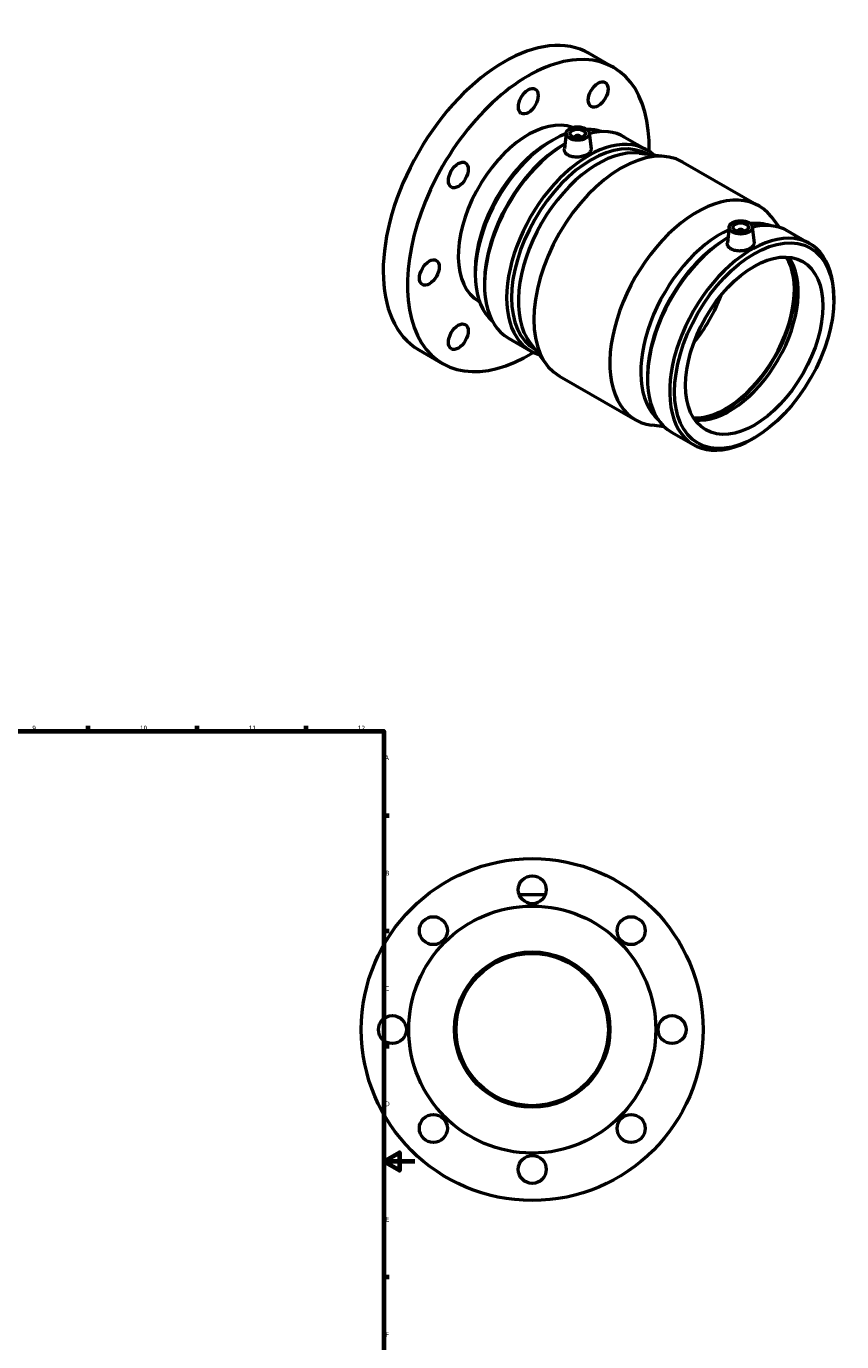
# Model space of a CAD drawing. Header units: millimetres. Extents: x -119 to 1116, y -665 to 1028.
# Tile 7 of 7: x 591 to 1116, y 181 to 1028. Entities that reach past the tile are written whole.
import ezdxf

# ---------------------------------------------------------------- set-up
doc = ezdxf.new("R2010")
doc.units = ezdxf.units.MM
doc.layers.add('Border (ANSI)', color=7, linetype='Continuous', lineweight=70)
doc.layers.add('Visible (ANSI)', color=7, linetype='Continuous', lineweight=50)
doc.styles.add('Note Text (ANSI)', font='tahoma.ttf')

# ---------------------------------------------------------------- blocks, each defined once
blk = doc.blocks.new('Borders Default Border')
at = {"layer": 'Border (ANSI)'}
for p, q in [((630.75, 574), (630.75, 577.45)), ((700.83, 574), (700.83, 577.45)), ((770.92, 574), (770.92, 577.45)), ((821, 519.75), (824.45, 519.75)), ((821, 445.5), (824.45, 445.5)), ((821, 371.25), (824.45, 371.25)), ((821, 222.75), (824.45, 222.75))]:
    blk.add_line(p, q, dxfattribs=at)
at = {"layer": 'Border (ANSI)', "flags": 128}
for points in [[(20, 20), (20, 574), (821, 574), (821, 20), (20, 20)], [(841, 297), (821, 297), (831, 302.77), (831, 291.23), (821, 297)]]:
    blk.add_lwpolyline(points, dxfattribs=at)
at = {"layer": 'Border (ANSI)', "attachment_point": 7, "style": 'Note Text (ANSI)'}
for s, insert, char_height in [('9', (594.7, 574.34), 3.05), ('10', (663.96, 574.34), 3.048), ('11', (734.04, 574.4), 3.048), ('12', (804.13, 574.4), 3.048), ('A', (821.63, 555.35), 3.05), ('B', (821.99, 481.1), 3.05), ('C', (821.8, 406.8), 3.05), ('D', (821.81, 332.6), 3.05), ('E', (822.05, 258.35), 3.05), ('F', (822.14, 184.1), 3.05)]:
    blk.add_mtext(s, dxfattribs=dict(at, insert=insert, char_height=char_height))

msp = doc.modelspace()

# ---------------------------------------------------------------- linework, layer by layer
at = {"layer": 'Visible (ANSI)'}
for p, q in [((953.2273, 1010.0522), (968.7837, 1001.0939)), ((938.2183, 958.8421), (937.1279, 948.6722)), ((953.1898, 958.8421), (954.2855, 948.6223)), ((927.3996, 953.0226), (929.6395, 954.3225)), ((936.7907, 951.6159), (937.4868, 952.0198)), ((943.704, 956.1233), (943.704, 955.937)), ((947.704, 956.1233), (947.704, 955.937)), ((975.8669, 956.3149), (990.1265, 948.1033)), ((985.3777, 945.8967), (1002.862, 943.6919)), ((990.593, 945.2476), (990.6121, 945.2366)), ((1013.3608, 940.2279), (1062.2926, 912.05)), ((1043.1176, 898.4346), (1042.0272, 888.2647)), ((1058.0891, 898.4346), (1059.1848, 888.2148)), ((1075.5387, 898.1741), (1070.5583, 904.7081)), ((1041.69, 891.2084), (1042.3861, 891.6124)), ((1048.6033, 895.5295), (1048.6033, 895.7158)), ((1052.6033, 895.5295), (1052.6033, 895.7158)), ((1080.7662, 895.9074), (1095.0258, 887.6958)), ((879.8017, 870.3675), (879.8017, 867.7777)), ((885.7321, 862.9512), (885.7321, 861.1254)), ((882.112, 850.5861), (882.6044, 850.3026)), ((1110.5752, 851.54), (1110.5752, 853.3658)), ((901.2815, 826.7953), (915.5412, 818.5838)), ((915.0661, 823.7986), (925.749, 809.783)), ((843.4402, 819.4039), (858.9966, 810.4456)), ((918.2452, 819.6137), (918.2643, 819.6027)), ((934.0147, 802.4412), (982.9465, 774.2632)), ((990.6314, 802.5437), (990.6314, 800.7179)), ((1001.5965, 769.7714), (993.4454, 770.7993)), ((1006.1808, 766.3879), (1020.4405, 758.1763)), ((1059.5166, 762.8753), (1057.9375, 761.9589)), ((908.9637, 468.9274), (908.8117, 467.1896)), ((908.9637, 468.9274), (923.9637, 468.9274)), ((923.9637, 468.9274), (924.1158, 467.1896))]:
    msp.add_line(p, q, dxfattribs=at)
for centre, radius in [((916.4637, 381.9274), 110), ((916.4637, 471.9274), 9), ((916.4637, 381.9274), 79.5), ((852.8241, 445.567), 9), ((980.1034, 445.567), 9), ((916.4637, 381.9274), 50), ((916.4637, 381.9274), 49), ((826.4637, 381.9274), 9), ((1006.4637, 381.9274), 9), ((852.8241, 318.2878), 9), ((980.1034, 318.2878), 9), ((916.4637, 291.9274), 9)]:
    msp.add_circle(centre, radius, dxfattribs=at)
for centre, major_axis, ratio, start_param, end_param in [((898.3338, 914.7281), (54.8935, 95.3242), 0.57809312, 0, 3.14159265), ((913.8901, 905.7697), (54.8935, 95.3242), 0.57809312, 5.45851895, 10.24944431), ((913.8901, 905.7697), (31.7781, 55.1836), 0.57809312, 0.09648524, 3.14159265), ((929.833, 896.5888), (-35.309, -61.3151), 0.57809312, 3.75756204, 6.17204964), ((954.4191, 882.4306), (36.1739, 62.817), 0.57809312, 0, 3.14159265), ((945.704, 956.1233), (-2, 0), 0.5758617, 2.97290348, 6.45187448), ((929.833, 896.5888), (35.309, 61.3151), 0.57809312, 0.11113567, 0.33224652), ((938.5742, 891.5551), (37.2927, 64.7598), 0.57809312, 0, 0.5028947), ((927.5844, 897.8837), (-33.7221, -58.5594), 0.57809312, 3.92892453, 5.49585344), ((938.5742, 891.5551), (-37.2927, -64.7598), 0.57809312, 3.94565499, 6.28318531), ((936.9889, 892.468), (-36.1739, -62.817), 0.57809312, 3.92892453, 5.49585344), ((952.8339, 883.3435), (37.2927, 64.7598), 0.57809312, 6.15176453, 9.55619874), ((958.7767, 879.9213), (36.1739, 62.817), 0.57809312, 0.23781274, 2.90377991), ((973.6878, 871.3346), (39.6731, 68.8934), 0.57809312, 0, 3.14159265), ((1022.6196, 843.1566), (39.6731, 68.8934), 0.57809312, 6.04537256, 9.6625907), ((1037.5307, 834.5699), (36.1739, 62.817), 0.57809312, 0.11030824, 0.39761879), ((1043.4735, 831.1476), (37.2927, 64.7598), 0.57809312, 0, 0.5028947), ((1037.5307, 834.5699), (-36.1739, -62.817), 0.57809312, 3.8196848, 6.17287707), ((1043.4735, 831.1476), (-37.2927, -64.7598), 0.57809312, 3.94565499, 6.28318531), ((1041.8882, 832.0605), (-36.1739, -62.817), 0.57809312, 3.92892453, 5.49585344), ((1057.7331, 822.9361), (37.2927, 64.7598), 0.57809312, 5.49585344, 10.21210983), ((1050.6033, 895.7158), (-2, 0), 0.5758617, 2.97290348, 6.45187448), ((1040.9803, 832.5834), (-31.1895, -54.1615), 0.57809312, 0.29720012, 2.84439253), ((1040.9803, 832.5834), (-31.5635, -54.8109), 0.57809312, 0.31490573, 2.82668692), ((1043.4735, 831.1476), (-31.1895, -54.1615), 0.57809312, 0.25581079, 2.88578186), ((999.2143, 856.6348), (31.1895, 54.1615), 0.57809312, 4.42792073, 4.99685723)]:
    msp.add_ellipse(centre, major_axis=major_axis, ratio=ratio, start_param=start_param, end_param=end_param, dxfattribs=at)
for centre, major_axis, ratio in [((958.8901, 983.7119), (-4.4913, -7.7993), 0.57809312), ((913.8901, 979.349), (-4.4913, -7.7993), 0.57809312), ((945.704, 958.5759), (-7.5, 0), 0.5758617), ((945.704, 958.5759), (-5, 0), 0.5758617), ((868.8901, 931.8843), (-4.4913, -7.7993), 0.57809312), ((1050.6033, 898.1684), (-7.5, 0), 0.5758617), ((1050.6033, 898.1684), (-5, 0), 0.5758617), ((1059.3184, 822.0232), (-36.1739, -62.817), 0.57809312), ((1059.3184, 822.0232), (-31.1895, -54.1615), 0.57809312), ((850.2505, 869.1221), (-4.4913, -7.7993), 0.57809312), ((868.8901, 827.8276), (-4.4913, -7.7993), 0.57809312)]:
    msp.add_ellipse(centre, major_axis=major_axis, ratio=ratio, dxfattribs=at)
for points, knots in [([(954.2848, 948.6223), (954.2951, 948.5296), (954.2999, 948.4377), (954.2948, 947.7772), (954.0751, 947.1697), (953.1927, 946.0282), (952.5298, 945.4932), (951.003, 944.6139), (950.0372, 944.2111), (947.9224, 943.6266), (946.7733, 943.4458), (944.6164, 943.3385), (943.4643, 943.4053), (941.3436, 943.8295), (940.3751, 944.1881), (938.8465, 945.0684), (938.1863, 945.6476), (937.3154, 946.9462), (937.1044, 947.6643), (937.1096, 948.4476), (937.1161, 948.5596), (937.1286, 948.6722)], [0.59682704, 0.59682704, 0.59682704, 0.59682704, 0.64854847, 0.64854847, 0.97244224, 0.97244224, 1.29633601, 1.29633601, 1.62022978, 1.62022978, 1.94412355, 1.94412355, 2.26839778, 2.26839778, 2.59267201, 2.59267201, 2.91694625, 2.91694625, 3.24122048, 3.24122048, 3.29460455, 3.29460455, 3.29460455, 3.29460455]), ([(1044.5101, 884.2208), (1043.7458, 884.6609), (1043.0856, 885.2401), (1042.2147, 886.5387), (1042.0037, 887.2569), (1042.0089, 888.0401), (1042.0154, 888.1521), (1042.0279, 888.2647)], [0, 0, 0, 0, 0.324274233, 0.324274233, 0.648548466, 0.648548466, 0.701932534, 0.701932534, 0.701932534, 0.701932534]), ([(1059.1841, 888.2148), (1059.1944, 888.1222), (1059.1992, 888.0302), (1059.1941, 887.3697), (1058.9744, 886.7622), (1058.0919, 885.6207), (1057.4291, 885.0857), (1055.9023, 884.2064), (1054.9365, 883.8036), (1052.8217, 883.2191), (1051.6726, 883.0383), (1049.5157, 882.931), (1048.3635, 882.9978), (1046.2429, 883.422), (1045.2744, 883.7806), (1044.5101, 884.2208)], [3.18949906, 3.18949906, 3.18949906, 3.18949906, 3.24122048, 3.24122048, 3.56511425, 3.56511425, 3.88900802, 3.88900802, 4.21290179, 4.21290179, 4.53679556, 4.53679556, 4.86106979, 4.86106979, 5.18534402, 5.18534402, 5.18534402, 5.18534402])]:
    msp.add_open_spline(points, degree=3, knots=knots, dxfattribs=at)

# ---------------------------------------------------------------- block references
msp.add_blockref('Borders Default Border', (0, 0))

doc.saveas('drawing.dxf')
